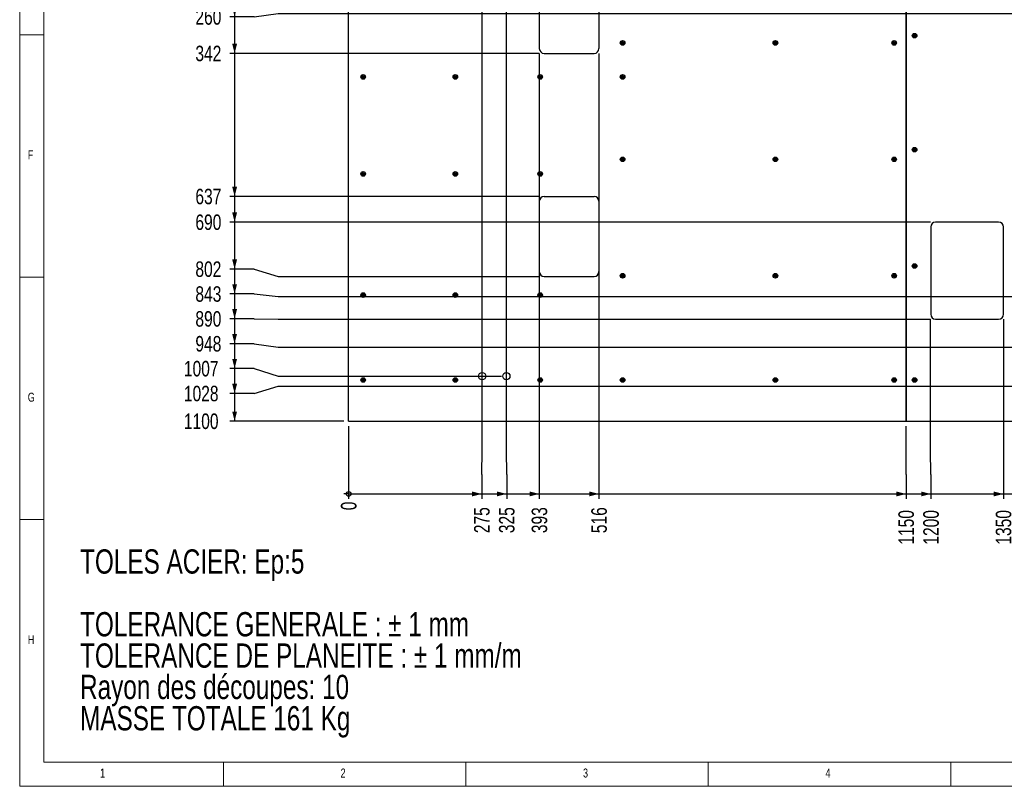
# Model space of a CAD drawing. Header units: millimetres. Extents: x 5 to 589, y 5 to 415.
# Tile 1 of 16: x 5 to 208, y 5 to 163. Entities that reach past the tile are written whole.
import ezdxf

# ---------------------------------------------------------------- set-up
doc = ezdxf.new("R2010")
doc.units = ezdxf.units.MM
doc.linetypes.add('CENTERX2', pattern=[20.32, 12.7, -2.54, 2.54, -2.54])
for name, color, linetype in [('COTES', 1, 'Continuous'), ('NOTES', 6, 'Continuous'), ('TRAIT-MIXTES', 3, 'CENTERX2')]:
    doc.layers.add(name, color=color, linetype=linetype)
doc.layers.add('TRAIT-FORT', color=4, linetype='Continuous', lineweight=25)
doc.styles.add('SLDTEXTSTYLE0', font='TXT', dxfattribs={"width": 0.75})
doc.dimstyles.new('SLDDIMSTYLE0', dxfattribs={"dimtxt": 3.2, "dimasz": 0.333333, "dimexe": 0, "dimexo": 0.0625, "dimgap": 0.8, "dimtad": 0, "dimtih": 1, "dimtoh": 1, "dimdec": 0, "dimlfac": 10, "dimrnd": 1e-09, "dimdsep": 46, "dimtxsty": 'SLDTEXTSTYLE0', "dimblk1": 'ORIGIN', "dimblk2": 'ORIGIN', "dimsah": 1, "dimcen": 0.09, "dimadec": 0, "dimazin": 2, "dimtfac": 1, "dimtdec": 0, "dimtofl": 0, "dimtmove": 0, "dimatfit": 3, "dimldrblk": 'ORIGIN', "dimfxl": 1, "dimfrac": 2, "dimtolj": 1, "dimtzin": 12, "dimarcsym": 0})
doc.dimstyles.new('SLDDIMSTYLE1', dxfattribs={"dimtxt": 3.2, "dimasz": 2, "dimexe": 0, "dimexo": 0.0625, "dimgap": 0.8, "dimtad": 0, "dimtih": 1, "dimtoh": 1, "dimdec": 0, "dimlfac": 10, "dimrnd": 1e-09, "dimzin": 12, "dimdsep": 46, "dimtxsty": 'SLDTEXTSTYLE0', "dimsah": 1, "dimcen": 0.09, "dimadec": 0, "dimazin": 3, "dimtfac": 1, "dimtdec": 0, "dimtofl": 0, "dimtmove": 0, "dimatfit": 3, "dimfxl": 1, "dimfrac": 2, "dimtolj": 1, "dimtzin": 12, "dimarcsym": 0})

# ---------------------------------------------------------------- blocks, each defined once
blk = doc.blocks.new('SW_NOTE_1')
at = {"layer": 'NOTES', "color": 0, "char_height": 5, "attachment_point": 1, "style": 'SLDTEXTSTYLE0'}
for s, insert in [('TOLES ACIER: Ep:5', (0, 6.45)), ('TOLERANCE GENERALE : ± 1 mm', (0, -6.49)), ('TOLERANCE DE PLANEITE : ± 1 mm/m', (0, -12.95)), ('Rayon des découpes: 10', (0, -19.42)), ('MASSE TOTALE 161 Kg', (0, -25.88))]:
    blk.add_mtext(s, dxfattribs=dict(at, insert=insert))
blk = doc.blocks.new('_Origin')
at = {"color": 0, "linetype": 'ByBlock', "lineweight": -2}
blk.add_line((0, 0), (-1, 0), dxfattribs=at)
blk.add_circle((0, 0), 0.5, dxfattribs=at)
blk = doc.blocks.new('_D')
at = {"layer": 'COTES', "color": 1, "transparency": 16777216}
blk.add_line((72.83, 79.29), (72.83, 64.29), dxfattribs=at)
blk.add_blockref('_Origin', (72.83, 65.29), dxfattribs=at)
at = {"layer": 'COTES', "color": 1, "transparency": 16777216, "insert": (71.24, 61.93), "char_height": 3.2, "attachment_point": 1, "rotation": 90, "style": 'SLDTEXTSTYLE0'}
blk.add_mtext('0', dxfattribs=at)
blk = doc.blocks.new('_D_1')
at = {"layer": 'COTES', "color": 1, "transparency": 16777216}
for p, q in [((100.35, 74.29), (100.35, 181.91)), ((100.29, 69.29), (100.35, 74.29)), ((100.29, 69.29), (100.29, 64.29)), ((72.83, 65.29), (100.29, 65.29))]:
    blk.add_line(p, q, dxfattribs=at)
blk.add_solid([(100.29, 65.29), (98.29, 65.79), (98.29, 64.79)], dxfattribs=at)
at = {"layer": 'COTES', "color": 1, "transparency": 16777216, "insert": (98.7, 57.2), "char_height": 3.2, "attachment_point": 1, "rotation": 90, "style": 'SLDTEXTSTYLE0'}
blk.add_mtext('275', dxfattribs=at)
blk = doc.blocks.new('_D_2')
at = {"layer": 'COTES', "color": 1, "transparency": 16777216}
for p, q in [((105.35, 74.29), (105.35, 181.91)), ((105.42, 69.29), (105.35, 74.29)), ((105.42, 69.29), (105.42, 64.29)), ((100.29, 65.29), (105.42, 65.29))]:
    blk.add_line(p, q, dxfattribs=at)
blk.add_solid([(105.42, 65.29), (103.42, 65.79), (103.42, 64.79)], dxfattribs=at)
at = {"layer": 'COTES', "color": 1, "transparency": 16777216, "insert": (103.83, 57.2), "char_height": 3.2, "attachment_point": 1, "rotation": 90, "style": 'SLDTEXTSTYLE0'}
blk.add_mtext('325', dxfattribs=at)
blk = doc.blocks.new('_D_3')
at = {"layer": 'COTES', "color": 1, "transparency": 16777216}
for p, q in [((112.15, 156.14), (112.15, 64.29)), ((105.42, 65.29), (112.15, 65.29))]:
    blk.add_line(p, q, dxfattribs=at)
blk.add_solid([(112.15, 65.29), (110.15, 65.79), (110.15, 64.79)], dxfattribs=at)
at = {"layer": 'COTES', "color": 1, "transparency": 16777216, "insert": (110.57, 57.2), "char_height": 3.2, "attachment_point": 1, "rotation": 90, "style": 'SLDTEXTSTYLE0'}
blk.add_mtext('393', dxfattribs=at)
blk = doc.blocks.new('_D_4')
at = {"layer": 'COTES', "color": 1, "transparency": 16777216}
for p, q in [((124.45, 156.14), (124.45, 64.29)), ((112.15, 65.29), (124.45, 65.29))]:
    blk.add_line(p, q, dxfattribs=at)
blk.add_solid([(124.45, 65.29), (122.45, 65.79), (122.45, 64.79)], dxfattribs=at)
at = {"layer": 'COTES', "color": 1, "transparency": 16777216, "insert": (122.87, 57.2), "char_height": 3.2, "attachment_point": 1, "rotation": 90, "style": 'SLDTEXTSTYLE0'}
blk.add_mtext('516', dxfattribs=at)
blk = doc.blocks.new('_D_5')
at = {"layer": 'COTES', "color": 1, "transparency": 16777216}
for p, q in [((187.83, 74.29), (187.83, 79.29)), ((187.78, 69.29), (187.83, 74.29)), ((187.78, 69.29), (187.78, 64.29)), ((124.45, 65.29), (187.78, 65.29))]:
    blk.add_line(p, q, dxfattribs=at)
blk.add_solid([(187.78, 65.29), (185.78, 65.79), (185.78, 64.79)], dxfattribs=at)
at = {"layer": 'COTES', "color": 1, "transparency": 16777216, "insert": (186.19, 54.83), "char_height": 3.2, "attachment_point": 1, "rotation": 90, "style": 'SLDTEXTSTYLE0'}
blk.add_mtext('1150', dxfattribs=at)
blk = doc.blocks.new('_D_6')
at = {"layer": 'COTES', "color": 1, "transparency": 16777216}
for p, q in [((192.85, 74.29), (192.85, 101.34)), ((192.91, 69.29), (192.85, 74.29)), ((192.91, 69.29), (192.91, 64.29)), ((187.78, 65.29), (192.91, 65.29))]:
    blk.add_line(p, q, dxfattribs=at)
blk.add_solid([(192.91, 65.29), (190.91, 65.79), (190.91, 64.79)], dxfattribs=at)
at = {"layer": 'COTES', "color": 1, "transparency": 16777216, "insert": (191.32, 54.83), "char_height": 3.2, "attachment_point": 1, "rotation": 90, "style": 'SLDTEXTSTYLE0'}
blk.add_mtext('1200', dxfattribs=at)
blk = doc.blocks.new('_D_7')
at = {"layer": 'COTES', "color": 1, "transparency": 16777216}
for p, q in [((207.85, 101.34), (207.85, 64.29)), ((192.91, 65.29), (207.85, 65.29))]:
    blk.add_line(p, q, dxfattribs=at)
blk.add_solid([(207.85, 65.29), (205.85, 65.79), (205.85, 64.79)], dxfattribs=at)
at = {"layer": 'COTES', "color": 1, "transparency": 16777216, "insert": (206.27, 54.83), "char_height": 3.2, "attachment_point": 1, "rotation": 90, "style": 'SLDTEXTSTYLE0'}
blk.add_mtext('1350', dxfattribs=at)
blk = doc.blocks.new('_D_8')
at = {"layer": 'COTES', "color": 1, "transparency": 16777216}
for p, q in [((309.83, 79.29), (309.83, 64.29)), ((207.85, 65.29), (309.83, 65.29))]:
    blk.add_line(p, q, dxfattribs=at)
blk.add_solid([(309.83, 65.29), (307.83, 65.79), (307.83, 64.79)], dxfattribs=at)
at = {"layer": 'COTES', "color": 1, "transparency": 16777216, "insert": (308.24, 54.83), "char_height": 3.2, "attachment_point": 1, "rotation": 90, "style": 'SLDTEXTSTYLE0'}
blk.add_mtext('2370', dxfattribs=at)
blk = doc.blocks.new('_D_9')
at = {"layer": 'COTES', "color": 1, "transparency": 16777216}
for p, q in [((341.45, 87.54), (341.45, 64.29)), ((309.83, 65.29), (341.45, 65.29))]:
    blk.add_line(p, q, dxfattribs=at)
blk.add_solid([(341.45, 65.29), (339.45, 65.79), (339.45, 64.79)], dxfattribs=at)
at = {"layer": 'COTES', "color": 1, "transparency": 16777216, "insert": (339.87, 54.83), "char_height": 3.2, "attachment_point": 1, "rotation": 90, "style": 'SLDTEXTSTYLE0'}
blk.add_mtext('2686', dxfattribs=at)
blk = doc.blocks.new('_D_10')
at = {"layer": 'COTES', "color": 1, "transparency": 16777216}
for p, q in [((354.05, 74.29), (354.05, 87.54)), ((349.63, 69.29), (354.05, 74.29)), ((349.63, 69.29), (349.63, 64.29)), ((341.45, 65.29), (349.63, 65.29))]:
    blk.add_line(p, q, dxfattribs=at)
blk.add_solid([(349.63, 65.29), (347.63, 65.79), (347.63, 64.79)], dxfattribs=at)
at = {"layer": 'COTES', "color": 1, "transparency": 16777216, "insert": (348.04, 54.83), "char_height": 3.2, "attachment_point": 1, "rotation": 90, "style": 'SLDTEXTSTYLE0'}
blk.add_mtext('2812', dxfattribs=at)
blk = doc.blocks.new('_D_11')
at = {"layer": 'COTES', "color": 1, "transparency": 16777216}
for p, q in [((356.25, 74.29), (356.25, 95.54)), ((354.76, 69.29), (356.25, 74.29)), ((354.76, 69.29), (354.76, 64.29)), ((349.63, 65.29), (354.76, 65.29))]:
    blk.add_line(p, q, dxfattribs=at)
blk.add_solid([(354.76, 65.29), (352.76, 65.79), (352.76, 64.79)], dxfattribs=at)
at = {"layer": 'COTES', "color": 1, "transparency": 16777216, "insert": (353.17, 54.83), "char_height": 3.2, "attachment_point": 1, "rotation": 90, "style": 'SLDTEXTSTYLE0'}
blk.add_mtext('2834', dxfattribs=at)
blk = doc.blocks.new('_D_12')
at = {"layer": 'COTES', "color": 1, "transparency": 16777216}
for p, q in [((366.85, 74.29), (366.85, 102.84)), ((365.02, 69.29), (366.85, 74.29)), ((365.02, 69.29), (365.02, 64.29)), ((354.76, 65.29), (365.02, 65.29))]:
    blk.add_line(p, q, dxfattribs=at)
blk.add_solid([(365.02, 65.29), (363.02, 65.79), (363.02, 64.79)], dxfattribs=at)
at = {"layer": 'COTES', "color": 1, "transparency": 16777216, "insert": (363.43, 54.83), "char_height": 3.2, "attachment_point": 1, "rotation": 90, "style": 'SLDTEXTSTYLE0'}
blk.add_mtext('2940', dxfattribs=at)
blk = doc.blocks.new('_D_13')
at = {"layer": 'COTES', "color": 1, "transparency": 16777216}
for p, q in [((368.35, 74.29), (368.35, 119.84)), ((370.15, 69.29), (368.35, 74.29)), ((370.15, 69.29), (370.15, 64.29)), ((365.02, 65.29), (370.15, 65.29))]:
    blk.add_line(p, q, dxfattribs=at)
blk.add_solid([(370.15, 65.29), (368.15, 65.79), (368.15, 64.79)], dxfattribs=at)
at = {"layer": 'COTES', "color": 1, "transparency": 16777216, "insert": (368.56, 54.83), "char_height": 3.2, "attachment_point": 1, "rotation": 90, "style": 'SLDTEXTSTYLE0'}
blk.add_mtext('2955', dxfattribs=at)
blk = doc.blocks.new('_D_14')
at = {"layer": 'COTES', "color": 1, "transparency": 16777216}
for p, q in [((370.85, 74.29), (370.85, 161.84)), ((375.28, 69.29), (370.85, 74.29)), ((375.28, 69.29), (375.28, 64.29)), ((370.15, 65.29), (375.28, 65.29))]:
    blk.add_line(p, q, dxfattribs=at)
blk.add_solid([(375.28, 65.29), (373.28, 65.79), (373.28, 64.79)], dxfattribs=at)
at = {"layer": 'COTES', "color": 1, "transparency": 16777216, "insert": (373.7, 54.83), "char_height": 3.2, "attachment_point": 1, "rotation": 90, "style": 'SLDTEXTSTYLE0'}
blk.add_mtext('2980', dxfattribs=at)
blk = doc.blocks.new('_D_15')
at = {"layer": 'COTES', "color": 1, "transparency": 16777216}
for p, q in [((381.75, 119.84), (381.75, 64.29)), ((375.28, 65.29), (381.75, 65.29))]:
    blk.add_line(p, q, dxfattribs=at)
blk.add_solid([(381.75, 65.29), (379.75, 65.79), (379.75, 64.79)], dxfattribs=at)
at = {"layer": 'COTES', "color": 1, "transparency": 16777216, "insert": (380.17, 54.83), "char_height": 3.2, "attachment_point": 1, "rotation": 90, "style": 'SLDTEXTSTYLE0'}
blk.add_mtext('3089', dxfattribs=at)
blk = doc.blocks.new('_D_16')
at = {"layer": 'COTES', "color": 1, "transparency": 16777216}
for p, q in [((388.35, 74.29), (388.35, 83.84)), ((387.03, 69.29), (388.35, 74.29)), ((387.03, 69.29), (387.03, 64.29)), ((381.75, 65.29), (387.03, 65.29))]:
    blk.add_line(p, q, dxfattribs=at)
blk.add_solid([(387.03, 65.29), (385.03, 65.79), (385.03, 64.79)], dxfattribs=at)
at = {"layer": 'COTES', "color": 1, "transparency": 16777216, "insert": (385.44, 54.83), "char_height": 3.2, "attachment_point": 1, "rotation": 90, "style": 'SLDTEXTSTYLE0'}
blk.add_mtext('3155', dxfattribs=at)
blk = doc.blocks.new('_D_17')
at = {"layer": 'COTES', "color": 1, "transparency": 16777216}
for p, q in [((390.83, 74.29), (390.83, 103.29)), ((392.16, 69.29), (390.83, 74.29)), ((392.16, 69.29), (392.16, 64.29)), ((387.03, 65.29), (392.16, 65.29))]:
    blk.add_line(p, q, dxfattribs=at)
blk.add_solid([(392.16, 65.29), (390.16, 65.79), (390.16, 64.79)], dxfattribs=at)
at = {"layer": 'COTES', "color": 1, "transparency": 16777216, "insert": (390.57, 54.83), "char_height": 3.2, "attachment_point": 1, "rotation": 90, "style": 'SLDTEXTSTYLE0'}
blk.add_mtext('3180', dxfattribs=at)
blk = doc.blocks.new('_D_18')
at = {"layer": 'COTES', "color": 1, "transparency": 16777216}
for p, q in [((427.15, 74.29), (427.15, 83.79)), ((420.89, 69.29), (427.15, 74.29)), ((420.89, 69.29), (420.89, 64.29)), ((392.16, 65.29), (420.89, 65.29))]:
    blk.add_line(p, q, dxfattribs=at)
blk.add_solid([(420.89, 65.29), (418.89, 65.79), (418.89, 64.79)], dxfattribs=at)
at = {"layer": 'COTES', "color": 1, "transparency": 16777216, "insert": (419.31, 54.83), "char_height": 3.2, "attachment_point": 1, "rotation": 90, "style": 'SLDTEXTSTYLE0'}
blk.add_mtext('3543', dxfattribs=at)
blk = doc.blocks.new('_D_19')
at = {"layer": 'COTES', "color": 1, "transparency": 16777216}
for p, q in [((427.83, 74.29), (427.83, 103.29)), ((426.02, 69.29), (427.83, 74.29)), ((426.02, 69.29), (426.02, 64.29)), ((420.89, 65.29), (426.02, 65.29))]:
    blk.add_line(p, q, dxfattribs=at)
blk.add_solid([(426.02, 65.29), (424.02, 65.79), (424.02, 64.79)], dxfattribs=at)
at = {"layer": 'COTES', "color": 1, "transparency": 16777216, "insert": (424.44, 54.83), "char_height": 3.2, "attachment_point": 1, "rotation": 90, "style": 'SLDTEXTSTYLE0'}
blk.add_mtext('3550', dxfattribs=at)
blk = doc.blocks.new('_D_20')
at = {"layer": 'COTES', "color": 1, "transparency": 16777216}
for p, q in [((429.35, 74.29), (429.35, 161.84)), ((431.15, 69.29), (429.35, 74.29)), ((431.15, 69.29), (431.15, 64.29)), ((426.02, 65.29), (431.15, 65.29))]:
    blk.add_line(p, q, dxfattribs=at)
blk.add_solid([(431.15, 65.29), (429.15, 65.79), (429.15, 64.79)], dxfattribs=at)
at = {"layer": 'COTES', "color": 1, "transparency": 16777216, "insert": (429.57, 54.83), "char_height": 3.2, "attachment_point": 1, "rotation": 90, "style": 'SLDTEXTSTYLE0'}
blk.add_mtext('3565', dxfattribs=at)
blk = doc.blocks.new('_D_21')
at = {"layer": 'COTES', "color": 1, "transparency": 16777216}
for p, q in [((431.9, 74.29), (431.9, 83.79)), ((438.17, 69.29), (431.9, 74.29)), ((438.17, 69.29), (438.17, 64.29)), ((431.15, 65.29), (438.17, 65.29))]:
    blk.add_line(p, q, dxfattribs=at)
blk.add_solid([(438.17, 65.29), (436.17, 65.79), (436.17, 64.79)], dxfattribs=at)
at = {"layer": 'COTES', "color": 1, "transparency": 16777216, "insert": (436.58, 54.83), "char_height": 3.2, "attachment_point": 1, "rotation": 90, "style": 'SLDTEXTSTYLE0'}
blk.add_mtext('3591', dxfattribs=at)
blk = doc.blocks.new('_D_22')
at = {"layer": 'COTES', "color": 1, "transparency": 16777216}
for p, q in [((434.35, 74.29), (434.35, 161.84)), ((442.2, 69.29), (434.35, 74.29)), ((442.2, 69.29), (442.2, 64.29)), ((438.17, 65.29), (442.2, 65.29))]:
    blk.add_line(p, q, dxfattribs=at)
blk.add_solid([(442.2, 65.29), (440.2, 65.79), (440.2, 64.79)], dxfattribs=at)
at = {"layer": 'COTES', "color": 1, "transparency": 16777216, "insert": (440.61, 54.83), "char_height": 3.2, "attachment_point": 1, "rotation": 90, "style": 'SLDTEXTSTYLE0'}
blk.add_mtext('3615', dxfattribs=at)
blk = doc.blocks.new('_D_23')
at = {"layer": 'COTES', "color": 1, "transparency": 16777216}
for p, q in [((446.85, 90.34), (446.85, 64.29)), ((442.2, 65.29), (446.85, 65.29))]:
    blk.add_line(p, q, dxfattribs=at)
blk.add_solid([(446.85, 65.29), (444.85, 65.79), (444.85, 64.79)], dxfattribs=at)
at = {"layer": 'COTES', "color": 1, "transparency": 16777216, "insert": (445.27, 54.83), "char_height": 3.2, "attachment_point": 1, "rotation": 90, "style": 'SLDTEXTSTYLE0'}
blk.add_mtext('3740', dxfattribs=at)
blk = doc.blocks.new('_D_24')
at = {"layer": 'COTES', "color": 1, "transparency": 16777216}
for p, q in [((490.83, 79.29), (490.83, 64.29)), ((446.85, 65.29), (490.83, 65.29))]:
    blk.add_line(p, q, dxfattribs=at)
blk.add_solid([(490.83, 65.29), (488.83, 65.79), (488.83, 64.79)], dxfattribs=at)
at = {"layer": 'COTES', "color": 1, "transparency": 16777216, "insert": (489.24, 54.83), "char_height": 3.2, "attachment_point": 1, "rotation": 90, "style": 'SLDTEXTSTYLE0'}
blk.add_mtext('4180', dxfattribs=at)
blk = doc.blocks.new('_D_43')
at = {"layer": 'COTES', "color": 1, "transparency": 16777216}
for p, q in [((49.32, 168.81), (49.32, 163.68)), ((53.32, 163.68), (48.32, 163.68)), ((53.32, 163.68), (58.32, 164.34)), ((58.32, 164.34), (349.25, 164.34))]:
    blk.add_line(p, q, dxfattribs=at)
blk.add_solid([(49.32, 163.68), (49.82, 165.68), (48.82, 165.68)], dxfattribs=at)
at = {"layer": 'COTES', "color": 1, "transparency": 16777216, "insert": (41.23, 165.26), "char_height": 3.2, "attachment_point": 1, "style": 'SLDTEXTSTYLE0'}
blk.add_mtext('260', dxfattribs=at)
blk = doc.blocks.new('_D_44')
at = {"layer": 'COTES', "color": 1, "transparency": 16777216}
for p, q in [((49.32, 163.68), (49.32, 156.14)), ((112.15, 156.14), (48.32, 156.14))]:
    blk.add_line(p, q, dxfattribs=at)
blk.add_solid([(49.32, 156.14), (49.82, 158.14), (48.82, 158.14)], dxfattribs=at)
at = {"layer": 'COTES', "color": 1, "transparency": 16777216, "insert": (41.23, 157.73), "char_height": 3.2, "attachment_point": 1, "style": 'SLDTEXTSTYLE0'}
blk.add_mtext('342', dxfattribs=at)
blk = doc.blocks.new('_D_45')
at = {"layer": 'COTES', "color": 1, "transparency": 16777216}
for p, q in [((49.32, 156.14), (49.32, 126.64)), ((112.15, 126.64), (48.32, 126.64))]:
    blk.add_line(p, q, dxfattribs=at)
blk.add_solid([(49.32, 126.64), (49.82, 128.64), (48.82, 128.64)], dxfattribs=at)
at = {"layer": 'COTES', "color": 1, "transparency": 16777216, "insert": (41.23, 128.23), "char_height": 3.2, "attachment_point": 1, "style": 'SLDTEXTSTYLE0'}
blk.add_mtext('637', dxfattribs=at)
blk = doc.blocks.new('_D_46')
at = {"layer": 'COTES', "color": 1, "transparency": 16777216}
for p, q in [((49.32, 126.64), (49.32, 121.34)), ((192.85, 121.34), (48.32, 121.34))]:
    blk.add_line(p, q, dxfattribs=at)
blk.add_solid([(49.32, 121.34), (49.82, 123.34), (48.82, 123.34)], dxfattribs=at)
at = {"layer": 'COTES', "color": 1, "transparency": 16777216, "insert": (41.23, 122.93), "char_height": 3.2, "attachment_point": 1, "style": 'SLDTEXTSTYLE0'}
blk.add_mtext('690', dxfattribs=at)
blk = doc.blocks.new('_D_47')
at = {"layer": 'COTES', "color": 1, "transparency": 16777216}
for p, q in [((49.32, 121.34), (49.32, 111.67)), ((53.32, 111.67), (48.32, 111.67)), ((53.32, 111.67), (58.32, 110.14)), ((58.32, 110.14), (112.15, 110.14))]:
    blk.add_line(p, q, dxfattribs=at)
blk.add_solid([(49.32, 111.67), (49.82, 113.67), (48.82, 113.67)], dxfattribs=at)
at = {"layer": 'COTES', "color": 1, "transparency": 16777216, "insert": (41.23, 113.25), "char_height": 3.2, "attachment_point": 1, "style": 'SLDTEXTSTYLE0'}
blk.add_mtext('802', dxfattribs=at)
blk = doc.blocks.new('_D_48')
at = {"layer": 'COTES', "color": 1, "transparency": 16777216}
for p, q in [((49.32, 111.67), (49.32, 106.54)), ((53.32, 106.54), (48.32, 106.54)), ((53.32, 106.54), (58.32, 106.04)), ((58.32, 106.04), (341.45, 106.04))]:
    blk.add_line(p, q, dxfattribs=at)
blk.add_solid([(49.32, 106.54), (49.82, 108.54), (48.82, 108.54)], dxfattribs=at)
at = {"layer": 'COTES', "color": 1, "transparency": 16777216, "insert": (41.23, 108.12), "char_height": 3.2, "attachment_point": 1, "style": 'SLDTEXTSTYLE0'}
blk.add_mtext('843', dxfattribs=at)
blk = doc.blocks.new('_D_49')
at = {"layer": 'COTES', "color": 1, "transparency": 16777216}
for p, q in [((49.32, 106.54), (49.32, 101.41)), ((53.32, 101.41), (48.32, 101.41)), ((53.32, 101.41), (58.32, 101.34)), ((58.32, 101.34), (192.85, 101.34))]:
    blk.add_line(p, q, dxfattribs=at)
blk.add_solid([(49.32, 101.41), (49.82, 103.41), (48.82, 103.41)], dxfattribs=at)
at = {"layer": 'COTES', "color": 1, "transparency": 16777216, "insert": (41.23, 102.99), "char_height": 3.2, "attachment_point": 1, "style": 'SLDTEXTSTYLE0'}
blk.add_mtext('890', dxfattribs=at)
blk = doc.blocks.new('_D_50')
at = {"layer": 'COTES', "color": 1, "transparency": 16777216}
for p, q in [((49.32, 101.41), (49.32, 96.28)), ((53.32, 96.28), (48.32, 96.28)), ((53.32, 96.28), (58.32, 95.54)), ((58.32, 95.54), (354.25, 95.54))]:
    blk.add_line(p, q, dxfattribs=at)
blk.add_solid([(49.32, 96.28), (49.82, 98.28), (48.82, 98.28)], dxfattribs=at)
at = {"layer": 'COTES', "color": 1, "transparency": 16777216, "insert": (41.23, 97.86), "char_height": 3.2, "attachment_point": 1, "style": 'SLDTEXTSTYLE0'}
blk.add_mtext('948', dxfattribs=at)
blk = doc.blocks.new('_D_51')
at = {"layer": 'COTES', "color": 1, "transparency": 16777216}
for p, q in [((49.32, 96.28), (49.32, 91.15)), ((53.32, 91.15), (48.32, 91.15)), ((53.32, 91.15), (58.32, 89.57)), ((58.32, 89.57), (104.35, 89.57))]:
    blk.add_line(p, q, dxfattribs=at)
blk.add_solid([(49.32, 91.15), (49.82, 93.15), (48.82, 93.15)], dxfattribs=at)
at = {"layer": 'COTES', "color": 1, "transparency": 16777216, "insert": (38.86, 92.73), "char_height": 3.2, "attachment_point": 1, "style": 'SLDTEXTSTYLE0'}
blk.add_mtext('1007', dxfattribs=at)
blk = doc.blocks.new('_D_52')
at = {"layer": 'COTES', "color": 1, "transparency": 16777216}
for p, q in [((49.32, 91.15), (49.32, 86.02)), ((53.32, 86.02), (58.32, 87.54)), ((58.32, 87.54), (341.45, 87.54)), ((53.32, 86.02), (48.32, 86.02))]:
    blk.add_line(p, q, dxfattribs=at)
blk.add_solid([(49.32, 86.02), (49.82, 88.02), (48.82, 88.02)], dxfattribs=at)
at = {"layer": 'COTES', "color": 1, "transparency": 16777216, "insert": (38.86, 87.6), "char_height": 3.2, "attachment_point": 1, "style": 'SLDTEXTSTYLE0'}
blk.add_mtext('1028', dxfattribs=at)
blk = doc.blocks.new('_D_53')
at = {"layer": 'COTES', "color": 1, "transparency": 16777216}
for p, q in [((49.32, 86.02), (49.32, 80.29)), ((71.83, 80.29), (48.32, 80.29))]:
    blk.add_line(p, q, dxfattribs=at)
blk.add_solid([(49.32, 80.29), (49.82, 82.29), (48.82, 82.29)], dxfattribs=at)
at = {"layer": 'COTES', "color": 1, "transparency": 16777216, "insert": (38.86, 81.88), "char_height": 3.2, "attachment_point": 1, "style": 'SLDTEXTSTYLE0'}
blk.add_mtext('1100', dxfattribs=at)
blk = doc.blocks.new('SW_CENTERMARKSYMBOL_64')
at = {"layer": 'TRAIT-MIXTES', "color": 0}
for p, q in [((-0.25, 0), (-0.49, 0)), ((0, 0), (-0.25, 0)), ((0, 0.25), (0, 0.49)), ((0, 0), (0, 0.25)), ((0, 0), (0, -0.25)), ((0, 0), (0.25, 0)), ((0.25, 0), (0.49, 0)), ((0, -0.25), (0, -0.49))]:
    blk.add_line(p, q, dxfattribs=at)
blk = doc.blocks.new('SW_CENTERMARKSYMBOL_65')
at = {"layer": 'TRAIT-MIXTES', "color": 0}
for p, q in [((-0.25, 0), (-0.49, 0)), ((0, 0), (-0.25, 0)), ((0, 0.25), (0, 0.49)), ((0, 0), (0, 0.25)), ((0, 0), (0, -0.25)), ((0, 0), (0.25, 0)), ((0.25, 0), (0.49, 0)), ((0, -0.25), (0, -0.49))]:
    blk.add_line(p, q, dxfattribs=at)
blk = doc.blocks.new('SW_CENTERMARKSYMBOL_66')
at = {"layer": 'TRAIT-MIXTES', "color": 0}
for p, q in [((-0.25, 0), (-0.49, 0)), ((0, 0), (-0.25, 0)), ((0, 0.25), (0, 0.49)), ((0, 0), (0, 0.25)), ((0, 0), (0, -0.25)), ((0, 0), (0.25, 0)), ((0.25, 0), (0.49, 0)), ((0, -0.25), (0, -0.49))]:
    blk.add_line(p, q, dxfattribs=at)
blk = doc.blocks.new('SW_CENTERMARKSYMBOL_67')
at = {"layer": 'TRAIT-MIXTES', "color": 0}
for p, q in [((-0.25, 0), (-0.49, 0)), ((0, 0), (-0.25, 0)), ((0, 0.25), (0, 0.49)), ((0, 0), (0, 0.25)), ((0, 0), (0, -0.25)), ((0, 0), (0.25, 0)), ((0.25, 0), (0.49, 0)), ((0, -0.25), (0, -0.49))]:
    blk.add_line(p, q, dxfattribs=at)
blk = doc.blocks.new('SW_CENTERMARKSYMBOL_70')
at = {"layer": 'TRAIT-MIXTES', "color": 0}
for p, q in [((-0.25, 0), (-0.49, 0)), ((0, 0), (-0.25, 0)), ((0, 0.25), (0, 0.49)), ((0, 0), (0, 0.25)), ((0, 0), (0, -0.25)), ((0, 0), (0.25, 0)), ((0.25, 0), (0.49, 0)), ((0, -0.25), (0, -0.49))]:
    blk.add_line(p, q, dxfattribs=at)
blk = doc.blocks.new('SW_CENTERMARKSYMBOL_71')
at = {"layer": 'TRAIT-MIXTES', "color": 0}
for p, q in [((-0.25, 0), (-0.49, 0)), ((0, 0), (-0.25, 0)), ((0, 0.25), (0, 0.49)), ((0, 0), (0, 0.25)), ((0, 0), (0, -0.25)), ((0, 0), (0.25, 0)), ((0.25, 0), (0.49, 0)), ((0, -0.25), (0, -0.49))]:
    blk.add_line(p, q, dxfattribs=at)
blk = doc.blocks.new('SW_CENTERMARKSYMBOL_72')
at = {"layer": 'TRAIT-MIXTES', "color": 0}
for p, q in [((-0.25, 0), (-0.49, 0)), ((0, 0), (-0.25, 0)), ((0, 0.25), (0, 0.49)), ((0, 0), (0, 0.25)), ((0, 0), (0, -0.25)), ((0, 0), (0.25, 0)), ((0.25, 0), (0.49, 0)), ((0, -0.25), (0, -0.49))]:
    blk.add_line(p, q, dxfattribs=at)
blk = doc.blocks.new('SW_CENTERMARKSYMBOL_73')
at = {"layer": 'TRAIT-MIXTES', "color": 0}
for p, q in [((-0.25, 0), (-0.49, 0)), ((0, 0), (-0.25, 0)), ((0, 0.25), (0, 0.49)), ((0, 0), (0, 0.25)), ((0, 0), (0, -0.25)), ((0, 0), (0.25, 0)), ((0.25, 0), (0.49, 0)), ((0, -0.25), (0, -0.49))]:
    blk.add_line(p, q, dxfattribs=at)
blk = doc.blocks.new('SW_CENTERMARKSYMBOL_75')
at = {"layer": 'TRAIT-MIXTES', "color": 0}
for p, q in [((-0.25, 0), (-0.49, 0)), ((0, 0), (-0.25, 0)), ((0, 0.25), (0, 0.49)), ((0, 0), (0, 0.25)), ((0, 0), (0, -0.25)), ((0, 0), (0.25, 0)), ((0.25, 0), (0.49, 0)), ((0, -0.25), (0, -0.49))]:
    blk.add_line(p, q, dxfattribs=at)
blk = doc.blocks.new('SW_CENTERMARKSYMBOL_76')
at = {"layer": 'TRAIT-MIXTES', "color": 0}
for p, q in [((-0.25, 0), (-0.49, 0)), ((0, 0), (-0.25, 0)), ((0, 0.25), (0, 0.49)), ((0, 0), (0, 0.25)), ((0, 0), (0, -0.25)), ((0, 0), (0.25, 0)), ((0.25, 0), (0.49, 0)), ((0, -0.25), (0, -0.49))]:
    blk.add_line(p, q, dxfattribs=at)
blk = doc.blocks.new('SW_CENTERMARKSYMBOL_77')
at = {"layer": 'TRAIT-MIXTES', "color": 0}
for p, q in [((-0.25, 0), (-0.49, 0)), ((0, 0), (-0.25, 0)), ((0, 0.25), (0, 0.49)), ((0, 0), (0, 0.25)), ((0, 0), (0, -0.25)), ((0, 0), (0.25, 0)), ((0.25, 0), (0.49, 0)), ((0, -0.25), (0, -0.49))]:
    blk.add_line(p, q, dxfattribs=at)
blk = doc.blocks.new('SW_CENTERMARKSYMBOL_78')
at = {"layer": 'TRAIT-MIXTES', "color": 0}
for p, q in [((-0.25, 0), (-0.49, 0)), ((0, 0), (-0.25, 0)), ((0, 0.25), (0, 0.49)), ((0, 0), (0, 0.25)), ((0, 0), (0, -0.25)), ((0, 0), (0.25, 0)), ((0.25, 0), (0.49, 0)), ((0, -0.25), (0, -0.49))]:
    blk.add_line(p, q, dxfattribs=at)
blk = doc.blocks.new('SW_CENTERMARKSYMBOL_79')
at = {"layer": 'TRAIT-MIXTES', "color": 0}
for p, q in [((-0.25, 0), (-0.49, 0)), ((0, 0), (-0.25, 0)), ((0, 0.25), (0, 0.49)), ((0, 0), (0, 0.25)), ((0, 0), (0, -0.25)), ((0, 0), (0.25, 0)), ((0.25, 0), (0.49, 0)), ((0, -0.25), (0, -0.49))]:
    blk.add_line(p, q, dxfattribs=at)
blk = doc.blocks.new('SW_CENTERMARKSYMBOL_80')
at = {"layer": 'TRAIT-MIXTES', "color": 0}
for p, q in [((-0.25, 0), (-0.49, 0)), ((0, 0), (-0.25, 0)), ((0, 0.25), (0, 0.49)), ((0, 0), (0, 0.25)), ((0, 0), (0, -0.25)), ((0, 0), (0.25, 0)), ((0.25, 0), (0.49, 0)), ((0, -0.25), (0, -0.49))]:
    blk.add_line(p, q, dxfattribs=at)
blk = doc.blocks.new('SW_CENTERMARKSYMBOL_81')
at = {"layer": 'TRAIT-MIXTES', "color": 0}
for p, q in [((-0.25, 0), (-0.49, 0)), ((0, 0), (-0.25, 0)), ((0, 0.25), (0, 0.49)), ((0, 0), (0, 0.25)), ((0, 0), (0, -0.25)), ((0, 0), (0.25, 0)), ((0.25, 0), (0.49, 0)), ((0, -0.25), (0, -0.49))]:
    blk.add_line(p, q, dxfattribs=at)
blk = doc.blocks.new('SW_CENTERMARKSYMBOL_82')
at = {"layer": 'TRAIT-MIXTES', "color": 0}
for p, q in [((-0.25, 0), (-0.49, 0)), ((0, 0), (-0.25, 0)), ((0, 0.25), (0, 0.49)), ((0, 0), (0, 0.25)), ((0, 0), (0, -0.25)), ((0, 0), (0.25, 0)), ((0.25, 0), (0.49, 0)), ((0, -0.25), (0, -0.49))]:
    blk.add_line(p, q, dxfattribs=at)
blk = doc.blocks.new('SW_CENTERMARKSYMBOL_83')
at = {"layer": 'TRAIT-MIXTES', "color": 0}
for p, q in [((-0.25, 0), (-0.49, 0)), ((0, 0), (-0.25, 0)), ((0, 0.25), (0, 0.49)), ((0, 0), (0, 0.25)), ((0, 0), (0, -0.25)), ((0, 0), (0.25, 0)), ((0.25, 0), (0.49, 0)), ((0, -0.25), (0, -0.49))]:
    blk.add_line(p, q, dxfattribs=at)
blk = doc.blocks.new('SW_CENTERMARKSYMBOL_86')
at = {"layer": 'TRAIT-MIXTES', "color": 0}
for p, q in [((-0.25, 0), (-0.49, 0)), ((0, 0), (-0.25, 0)), ((0, 0.25), (0, 0.49)), ((0, 0), (0, 0.25)), ((0, 0), (0, -0.25)), ((0, 0), (0.25, 0)), ((0.25, 0), (0.49, 0)), ((0, -0.25), (0, -0.49))]:
    blk.add_line(p, q, dxfattribs=at)
blk = doc.blocks.new('SW_CENTERMARKSYMBOL_87')
at = {"layer": 'TRAIT-MIXTES', "color": 0}
for p, q in [((-0.25, 0), (-0.49, 0)), ((0, 0), (-0.25, 0)), ((0, 0.25), (0, 0.49)), ((0, 0), (0, 0.25)), ((0, 0), (0, -0.25)), ((0, 0), (0.25, 0)), ((0.25, 0), (0.49, 0)), ((0, -0.25), (0, -0.49))]:
    blk.add_line(p, q, dxfattribs=at)
blk = doc.blocks.new('SW_CENTERMARKSYMBOL_88')
at = {"layer": 'TRAIT-MIXTES', "color": 0}
for p, q in [((-0.25, 0), (-0.49, 0)), ((0, 0), (-0.25, 0)), ((0, 0.25), (0, 0.49)), ((0, 0), (0, 0.25)), ((0, 0), (0, -0.25)), ((0, 0), (0.25, 0)), ((0.25, 0), (0.49, 0)), ((0, -0.25), (0, -0.49))]:
    blk.add_line(p, q, dxfattribs=at)
blk = doc.blocks.new('SW_CENTERMARKSYMBOL_89')
at = {"layer": 'TRAIT-MIXTES', "color": 0}
for p, q in [((-0.25, 0), (-0.49, 0)), ((0, 0), (-0.25, 0)), ((0, 0.25), (0, 0.49)), ((0, 0), (0, 0.25)), ((0, 0), (0, -0.25)), ((0, 0), (0.25, 0)), ((0.25, 0), (0.49, 0)), ((0, -0.25), (0, -0.49))]:
    blk.add_line(p, q, dxfattribs=at)
blk = doc.blocks.new('SW_CENTERMARKSYMBOL_90')
at = {"layer": 'TRAIT-MIXTES', "color": 0}
for p, q in [((-0.25, 0), (-0.49, 0)), ((0, 0), (-0.25, 0)), ((0, 0.25), (0, 0.49)), ((0, 0), (0, 0.25)), ((0, 0), (0, -0.25)), ((0, 0), (0.25, 0)), ((0.25, 0), (0.49, 0)), ((0, -0.25), (0, -0.49))]:
    blk.add_line(p, q, dxfattribs=at)
blk = doc.blocks.new('SW_CENTERMARKSYMBOL_91')
at = {"layer": 'TRAIT-MIXTES', "color": 0}
for p, q in [((-0.25, 0), (-0.49, 0)), ((0, 0), (-0.25, 0)), ((0, 0.25), (0, 0.49)), ((0, 0), (0, 0.25)), ((0, 0), (0, -0.25)), ((0, 0), (0.25, 0)), ((0.25, 0), (0.49, 0)), ((0, -0.25), (0, -0.49))]:
    blk.add_line(p, q, dxfattribs=at)
blk = doc.blocks.new('SW_CENTERMARKSYMBOL_92')
at = {"layer": 'TRAIT-MIXTES', "color": 0}
for p, q in [((-0.25, 0), (-0.49, 0)), ((0, 0), (-0.25, 0)), ((0, 0.25), (0, 0.49)), ((0, 0), (0, 0.25)), ((0, 0), (0, -0.25)), ((0, 0), (0.25, 0)), ((0.25, 0), (0.49, 0)), ((0, -0.25), (0, -0.49))]:
    blk.add_line(p, q, dxfattribs=at)
blk = doc.blocks.new('SW_CENTERMARKSYMBOL_93')
at = {"layer": 'TRAIT-MIXTES', "color": 0}
for p, q in [((-0.25, 0), (-0.49, 0)), ((0, 0), (-0.25, 0)), ((0, 0.25), (0, 0.49)), ((0, 0), (0, 0.25)), ((0, 0), (0, -0.25)), ((0, 0), (0.25, 0)), ((0.25, 0), (0.49, 0)), ((0, -0.25), (0, -0.49))]:
    blk.add_line(p, q, dxfattribs=at)
blk = doc.blocks.new('SW_CENTERMARKSYMBOL_95')
at = {"layer": 'TRAIT-MIXTES', "color": 0}
for p, q in [((-0.25, 0), (-0.49, 0)), ((0, 0), (-0.25, 0)), ((0, 0.25), (0, 0.49)), ((0, 0), (0, 0.25)), ((0, 0), (0, -0.25)), ((0, 0), (0.25, 0)), ((0.25, 0), (0.49, 0)), ((0, -0.25), (0, -0.49))]:
    blk.add_line(p, q, dxfattribs=at)
blk = doc.blocks.new('SW_CENTERMARKSYMBOL_96')
at = {"layer": 'TRAIT-MIXTES', "color": 0}
for p, q in [((-0.25, 0), (-0.49, 0)), ((0, 0), (-0.25, 0)), ((0, 0.25), (0, 0.49)), ((0, 0), (0, 0.25)), ((0, 0), (0, -0.25)), ((0, 0), (0.25, 0)), ((0.25, 0), (0.49, 0)), ((0, -0.25), (0, -0.49))]:
    blk.add_line(p, q, dxfattribs=at)
blk = doc.blocks.new('SW_CENTERMARKSYMBOL_97')
at = {"layer": 'TRAIT-MIXTES', "color": 0}
for p, q in [((-0.25, 0), (-0.49, 0)), ((0, 0), (-0.25, 0)), ((0, 0.25), (0, 0.49)), ((0, 0), (0, 0.25)), ((0, 0), (0, -0.25)), ((0, 0), (0.25, 0)), ((0.25, 0), (0.49, 0)), ((0, -0.25), (0, -0.49))]:
    blk.add_line(p, q, dxfattribs=at)
blk = doc.blocks.new('SW_CENTERMARKSYMBOL_110')
at = {"layer": 'TRAIT-MIXTES', "color": 0}
for p, q in [((-0.25, 0), (-0.49, 0)), ((0, 0), (-0.25, 0)), ((0, 0.25), (0, 0.49)), ((0, 0), (0, 0.25)), ((0, 0), (0, -0.25)), ((0, 0), (0.25, 0)), ((0.25, 0), (0.49, 0)), ((0, -0.25), (0, -0.49))]:
    blk.add_line(p, q, dxfattribs=at)

msp = doc.modelspace()

# ---------------------------------------------------------------- linework, layer by layer
at = {"color": 7, "linetype": 'Continuous', "lineweight": 18}
for p, q in [((5, 415), (5, 5)), ((10, 410), (10, 10)), ((10, 160), (5, 160)), ((5, 110), (10, 110)), ((10, 60), (5, 60)), ((10, 10), (584, 10)), ((47, 5), (47, 10)), ((97, 10), (97, 5)), ((147, 5), (147, 10)), ((197, 10), (197, 5)), ((5, 5), (589, 5))]:
    msp.add_line(p, q, dxfattribs=at)
at = {"layer": 'TRAIT-FORT', "color": 4, "linetype": 'Continuous', "lineweight": 25}
for p, q in [((72.8285, 80.29208), (72.8285, 190.29208)), ((187.8285, 190.29208), (187.8285, 80.29208)), ((187.82851, 80.29208), (187.82851, 190.29208)), ((112.1535, 167.14208), (112.1535, 157.14208)), ((124.4535, 167.14208), (124.4535, 157.14208)), ((113.1535, 156.14208), (123.4535, 156.14208)), ((113.1535, 126.64208), (123.4535, 126.64208)), ((112.1535, 125.64208), (112.1535, 111.14208)), ((124.4535, 125.64208), (124.4535, 111.14208)), ((192.8535, 120.34208), (192.8535, 102.34208)), ((206.8535, 121.34208), (193.8535, 121.34208)), ((207.8535, 102.34208), (207.8535, 120.34208)), ((113.1535, 110.14208), (123.4535, 110.14208)), ((193.8535, 101.34208), (206.8535, 101.34208)), ((72.8285, 80.29208), (187.8285, 80.29208)), ((187.82851, 80.29208), (309.8285, 80.29208))]:
    msp.add_line(p, q, dxfattribs=at)
for centre, radius in [((129.3287, 158.29218), 0.475), ((129.3287, 158.29218), 0.24), ((160.8287, 158.29218), 0.475), ((160.8287, 158.29218), 0.24), ((185.3285, 158.29218), 0.475), ((185.3285, 158.29218), 0.24), ((189.5285, 159.79218), 0.475), ((189.5285, 159.79218), 0.24), ((75.8285, 151.29218), 0.475), ((75.8285, 151.29218), 0.24), ((94.8285, 151.29218), 0.475), ((94.8285, 151.29218), 0.24), ((112.3287, 151.29218), 0.475), ((112.3287, 151.29218), 0.24), ((129.3287, 151.29218), 0.475), ((129.3287, 151.29218), 0.24), ((189.5285, 136.29208), 0.475), ((189.5285, 136.29208), 0.24), ((129.3287, 134.29218), 0.475), ((129.3287, 134.29218), 0.24), ((160.8287, 134.29218), 0.475), ((160.8287, 134.29218), 0.24), ((185.3285, 134.29218), 0.475), ((185.3285, 134.29218), 0.24), ((75.8285, 131.29218), 0.475), ((75.8285, 131.29218), 0.24), ((94.8285, 131.29218), 0.475), ((94.8285, 131.29218), 0.24), ((112.3287, 131.29218), 0.475), ((112.3287, 131.29218), 0.24), ((189.5285, 112.29208), 0.475), ((189.5285, 112.29208), 0.24), ((129.3287, 110.29218), 0.475), ((129.3287, 110.29218), 0.24), ((160.8287, 110.29218), 0.475), ((160.8287, 110.29218), 0.24), ((185.3285, 110.29218), 0.475), ((185.3285, 110.29218), 0.24), ((75.8285, 106.29208), 0.475), ((75.8285, 106.29208), 0.24), ((94.8285, 106.29208), 0.475), ((94.8285, 106.29208), 0.24), ((112.3287, 106.29208), 0.475), ((112.3287, 106.29208), 0.24), ((100.3535, 89.57208), 0.75), ((105.3535, 89.57208), 0.75), ((75.8285, 88.79198), 0.475), ((75.8285, 88.79198), 0.24), ((94.8285, 88.79198), 0.475), ((94.8285, 88.79198), 0.24), ((112.3287, 88.79198), 0.475), ((112.3287, 88.79198), 0.24), ((129.3287, 88.79198), 0.475), ((129.3287, 88.79198), 0.24), ((160.8287, 88.79198), 0.475), ((160.8287, 88.79198), 0.24), ((185.3285, 88.79198), 0.475), ((185.3285, 88.79198), 0.24), ((189.5285, 88.79198), 0.475), ((189.5285, 88.79198), 0.24)]:
    msp.add_circle(centre, radius, dxfattribs=at)
for centre, start, end in [((113.1535, 157.14208), 180, 270), ((123.4535, 157.14208), 270, 0), ((113.1535, 125.64208), 90, 180), ((123.4535, 125.64208), 0, 90), ((193.8535, 120.34208), 90, 180), ((206.8535, 120.34208), 0, 90), ((113.1535, 111.14208), 180, 270), ((123.4535, 111.14208), 270, 0), ((193.8535, 102.34208), 180, 270), ((206.8535, 102.34208), 270, 0)]:
    msp.add_arc(centre, 1, start, end, dxfattribs=at)

# ---------------------------------------------------------------- block references
at = {"layer": 'NOTES', "color": 211}
msp.add_blockref('SW_NOTE_1', (17.44985, 47.41318), dxfattribs=at)
at = {"layer": 'TRAIT-MIXTES', "color": 3}
for name, p in [('SW_CENTERMARKSYMBOL_83', (129.3287, 158.29218)), ('SW_CENTERMARKSYMBOL_86', (160.8287, 158.29218)), ('SW_CENTERMARKSYMBOL_93', (185.3285, 158.29218)), ('SW_CENTERMARKSYMBOL_95', (189.5285, 159.79218)), ('SW_CENTERMARKSYMBOL_75', (75.8285, 151.29218)), ('SW_CENTERMARKSYMBOL_70', (94.8285, 151.29218)), ('SW_CENTERMARKSYMBOL_67', (112.3287, 151.29218)), ('SW_CENTERMARKSYMBOL_82', (129.3287, 151.29218)), ('SW_CENTERMARKSYMBOL_96', (189.5285, 136.29208)), ('SW_CENTERMARKSYMBOL_81', (129.3287, 134.29218)), ('SW_CENTERMARKSYMBOL_87', (160.8287, 134.29218)), ('SW_CENTERMARKSYMBOL_92', (185.3285, 134.29218)), ('SW_CENTERMARKSYMBOL_76', (75.8285, 131.29218)), ('SW_CENTERMARKSYMBOL_71', (94.8285, 131.29218)), ('SW_CENTERMARKSYMBOL_66', (112.3287, 131.29218)), ('SW_CENTERMARKSYMBOL_97', (189.5285, 112.29208)), ('SW_CENTERMARKSYMBOL_80', (129.3287, 110.29218)), ('SW_CENTERMARKSYMBOL_88', (160.8287, 110.29218)), ('SW_CENTERMARKSYMBOL_91', (185.3285, 110.29218)), ('SW_CENTERMARKSYMBOL_77', (75.8285, 106.29208)), ('SW_CENTERMARKSYMBOL_72', (94.8285, 106.29208)), ('SW_CENTERMARKSYMBOL_65', (112.3287, 106.29208)), ('SW_CENTERMARKSYMBOL_78', (75.8285, 88.79198)), ('SW_CENTERMARKSYMBOL_73', (94.8285, 88.79198)), ('SW_CENTERMARKSYMBOL_64', (112.3287, 88.79198)), ('SW_CENTERMARKSYMBOL_79', (129.3287, 88.79198)), ('SW_CENTERMARKSYMBOL_89', (160.8287, 88.79198)), ('SW_CENTERMARKSYMBOL_90', (185.3285, 88.79198)), ('SW_CENTERMARKSYMBOL_110', (189.5285, 88.79198))]:
    msp.add_blockref(name, p, dxfattribs=at)

# ---------------------------------------------------------------- texts
at = {"layer": 'NOTES', "color": 211, "char_height": 1.85208, "attachment_point": 1, "style": 'SLDTEXTSTYLE0'}
for s, insert in [('F', (6.66667, 136.16802)), ('G', (6.66667, 86.16802)), ('H', (6.66667, 36.16802)), ('1', (21.58334, 8.66802)), ('2', (71.16667, 8.66802)), ('3', (121.16667, 8.66802)), ('4', (171.16667, 8.66802))]:
    msp.add_mtext(s, dxfattribs=dict(at, insert=insert))

# ---------------------------------------------------------------- dimensions: what is measured, and where the dimension line sits
at = {"layer": 'COTES', "color": 1}
for feature_location, offset, dtype, origin, dimstyle, picture, middle in [((105.3535, 89.57208), (-57.03509, 1.5738), 0, (72.8285, 190.29208), 'SLDDIMSTYLE1', '_D_51', (43.58952, 91.14588)), ((342.4534973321, 87.5420785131), (-294.1350931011, -1.5270000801), 0, (72.8284977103, 190.2920785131), 'SLDDIMSTYLE1', '_D_52', (43.5895151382, 86.015078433)), ((72.8285, 80.29208), (-24.51009, 0), 0, (72.8285, 190.29208), 'SLDDIMSTYLE1', '_D_53', (43.58952, 80.29208)), ((350.2534973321, 164.3420785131), (-301.9350931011, -0.665400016), 0, (72.8284977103, 190.2920785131), 'SLDDIMSTYLE1', '_D_43', (44.7717374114, 163.6766784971)), ((113.1534977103, 156.1420785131), (-64.8350934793, 0), 0, (72.8284977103, 190.2920785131), 'SLDDIMSTYLE1', '_D_44', (44.7717374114, 156.1420785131)), ((113.1534977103, 126.6420785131), (-64.8350934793, 0), 0, (72.8284977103, 190.2920785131), 'SLDDIMSTYLE1', '_D_45', (44.7717374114, 126.6420785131)), ((193.8534973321, 121.3420785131), (-145.5350931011, 0), 0, (72.8284977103, 190.2920785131), 'SLDDIMSTYLE1', '_D_46', (44.7717374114, 121.3420785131)), ((113.1534977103, 110.1420785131), (-64.8350934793, 1.5270000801), 0, (72.8284977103, 190.2920785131), 'SLDDIMSTYLE1', '_D_47', (44.7717374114, 111.6690785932)), ((342.4534973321, 106.0420785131), (-294.1350931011, 0.4962000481), 0, (72.8284977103, 190.2920785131), 'SLDDIMSTYLE1', '_D_48', (44.7717374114, 106.5382785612)), ((193.8534973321, 101.3420785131), (-145.5350931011, 0.065400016), 0, (72.8284977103, 190.2920785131), 'SLDDIMSTYLE1', '_D_49', (44.7717374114, 101.4074785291)), ((355.2534973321, 95.5420785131), (-306.9350931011, 0.734599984), 0, (72.8284977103, 190.2920785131), 'SLDDIMSTYLE1', '_D_50', (44.7717374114, 96.2766784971)), ((100.3535, 182.91208), (-0.0654, -118.62), 1, (72.8285, 80.29208), 'SLDDIMSTYLE1', '_D_1', (100.2881, 60.74541)), ((105.3535, 182.91208), (0.0654, -118.62), 1, (72.8285, 80.29208), 'SLDDIMSTYLE1', '_D_2', (105.4189, 60.74541)), ((370.8535, 162.84208), (4.427, -98.55), 1, (72.8285, 80.29208), 'SLDDIMSTYLE1', '_D_14', (375.2805, 59.56319)), ((429.3535, 162.84208), (1.8, -98.55), 1, (72.8285, 80.29208), 'SLDDIMSTYLE1', '_D_20', (431.1535, 59.56319)), ((434.3535, 162.84208), (7.84279, -98.55), 1, (72.8285, 80.29208), 'SLDDIMSTYLE1', '_D_22', (442.19629, 59.56319)), ((112.1535, 157.14208), (0, -92.85), 1, (72.8285, 80.29208), 'SLDDIMSTYLE1', '_D_3', (112.1535, 60.74541)), ((124.4535, 157.14208), (0, -92.85), 1, (72.8285, 80.29208), 'SLDDIMSTYLE1', '_D_4', (124.4535, 60.74541)), ((368.3535, 120.84208), (1.7962, -56.55), 1, (72.8285, 80.29208), 'SLDDIMSTYLE1', '_D_13', (370.1497, 59.56319)), ((381.7535, 120.84208), (0, -56.55), 1, (72.8285, 80.29208), 'SLDDIMSTYLE1', '_D_15', (381.7535, 59.56319)), ((390.8288, 104.29208), (1.32775, -40), 1, (72.8285, 80.29208), 'SLDDIMSTYLE1', '_D_17', (392.15655, 59.56319)), ((427.8288, 104.29208), (-1.8061, -40), 1, (72.8285, 80.29208), 'SLDDIMSTYLE1', '_D_19', (426.0227, 59.56319)), ((366.85349, 103.84208), (-1.8346, -39.55), 1, (72.8285, 80.29208), 'SLDDIMSTYLE1', '_D_12', (365.0189, 59.56319)), ((192.8535, 102.34208), (0.05291, -38.05), 1, (72.8285, 80.29208), 'SLDDIMSTYLE1', '_D_6', (192.9064, 59.56319)), ((207.8535, 102.34208), (0, -38.05), 1, (72.8285, 80.29208), 'SLDDIMSTYLE1', '_D_7', (207.8535, 59.56319)), ((356.2535, 96.54208), (-1.4962, -32.25), 1, (72.8285, 80.29208), 'SLDDIMSTYLE1', '_D_11', (354.7573, 59.56319)), ((446.8535, 91.34208), (0, -27.05), 1, (72.8285, 80.29208), 'SLDDIMSTYLE1', '_D_23', (446.8535, 59.56319)), ((341.4535, 88.54208), (0, -24.25), 1, (72.8285, 80.29208), 'SLDDIMSTYLE1', '_D_9', (341.4535, 59.56319)), ((354.0535, 88.54208), (-4.427, -24.25), 1, (72.8285, 80.29208), 'SLDDIMSTYLE1', '_D_10', (349.6265, 59.56319)), ((388.3535, 84.84208), (-1.32775, -20.55), 1, (72.8285, 80.29208), 'SLDDIMSTYLE1', '_D_16', (387.02575, 59.56319)), ((427.1535, 84.79208), (-6.2616, -20.5), 1, (72.8285, 80.29208), 'SLDDIMSTYLE1', '_D_18', (420.8919, 59.56319)), ((431.9035, 84.79208), (6.2616, -20.5), 1, (72.8285, 80.29208), 'SLDDIMSTYLE1', '_D_21', (438.1651, 59.56319)), ((72.8284977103, 80.2920785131), (0, -16), 1, (72.8284977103, 80.2920785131), 'SLDDIMSTYLE0', '_D', (72.8284977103, 63.1098562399)), ((187.82851, 80.29208), (-0.05291, -16), 1, (72.8285, 80.29208), 'SLDDIMSTYLE1', '_D_5', (187.7756, 59.56319)), ((309.8285, 80.29208), (0, -16), 1, (72.8285, 80.29208), 'SLDDIMSTYLE1', '_D_8', (309.8285, 59.56319)), ((490.8285, 80.29208), (0, -16), 1, (72.8285, 80.29208), 'SLDDIMSTYLE1', '_D_24', (490.8285, 59.56319))]:
    dim = msp.add_ordinate_dim(feature_location=feature_location, offset=offset, dtype=dtype, origin=origin, dimstyle=dimstyle, dxfattribs=at)
    dim.commit()
    dim.dimension.update_dxf_attribs({"geometry": picture, "text_midpoint": middle})

doc.saveas('drawing.dxf')
